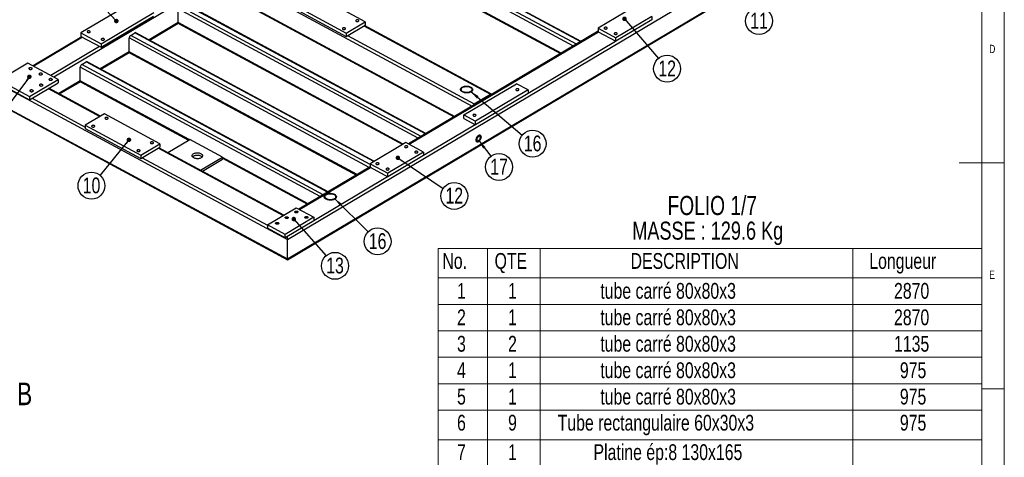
# Model space of a CAD drawing. Header units: millimetres. Extents: x 5 to 589, y 5 to 415.
# Tile 14 of 17: x 371 to 589, y 145 to 242. Entities that reach past the tile are written whole.
import ezdxf

# ---------------------------------------------------------------- set-up
doc = ezdxf.new("R2010")
doc.units = ezdxf.units.MM
doc.layers.add('NOTES', color=6, linetype='Continuous')
doc.layers.add('TRAIT-FINS', color=9, linetype='Continuous')
doc.layers.add('TRAIT-FORT', color=4, linetype='Continuous', lineweight=25)
doc.styles.add('SLDTEXTSTYLE0', font='TXT', dxfattribs={"width": 0.75})
doc.dimstyles.new('SLDDIMSTYLE8', dxfattribs={"dimtxt": 0.18, "dimasz": 1, "dimexe": 0, "dimexo": 0.0625, "dimgap": 0, "dimtad": 0, "dimtih": 1, "dimtoh": 1, "dimdec": 0, "dimrnd": 1e-09, "dimzin": 0, "dimdsep": 46, "dimtxsty": 'Standard', "dimblk1": 'DOT', "dimblk2": 'DOT', "dimsah": 1, "dimcen": 0.09, "dimadec": 0, "dimazin": 0, "dimtfac": 1, "dimtdec": 0, "dimtofl": 0, "dimtmove": 0, "dimatfit": 3, "dimldrblk": 'DOT', "dimfxl": 1, "dimfrac": 2, "dimtolj": 1, "dimtzin": 0, "dimarcsym": 0})
doc.dimstyles.new('SLDDIMSTYLE9', dxfattribs={"dimtxt": 0.18, "dimasz": 2, "dimexe": 0, "dimexo": 0.0625, "dimgap": 0, "dimtad": 0, "dimtih": 1, "dimtoh": 1, "dimdec": 0, "dimrnd": 1e-09, "dimzin": 0, "dimdsep": 46, "dimtxsty": 'Standard', "dimsah": 1, "dimcen": 0.09, "dimadec": 0, "dimazin": 0, "dimtfac": 2, "dimtdec": 0, "dimtofl": 0, "dimtmove": 0, "dimatfit": 3, "dimfxl": 1, "dimfrac": 2, "dimtolj": 1, "dimtzin": 0, "dimarcsym": 0})

# ---------------------------------------------------------------- blocks, each defined once
blk = doc.blocks.new('SW_TABLEANNOTATION_0')
at = {"color": 0, "linetype": 'Continuous', "lineweight": 18}
for p, q in [((0, 0), (0, -114.12)), ((120.44, 0), (0, 0)), ((10.93, 0), (10.93, -6.53)), ((22.61, 0), (22.61, -6.53)), ((91.91, 0), (91.91, -6.53)), ((120.44, -114.12), (120.44, 0)), ((0, -6.53), (120.44, -6.53)), ((10.93, -6.53), (10.93, -114.12)), ((22.61, -6.53), (22.61, -114.12)), ((91.91, -6.53), (91.91, -114.12)), ((0, -12.38), (120.44, -12.38)), ((0, -18.24), (120.44, -18.24)), ((0, -24.1), (120.44, -24.1)), ((0, -29.96), (120.44, -29.96)), ((0, -35.81), (120.44, -35.81)), ((0, -42.34), (120.44, -42.34)), ((0, -48.86), (120.44, -48.86)), ((0, -55.39), (120.44, -55.39)), ((0, -61.92), (120.44, -61.92)), ((0, -68.44), (120.44, -68.44)), ((0, -74.97), (120.44, -74.97)), ((0, -81.49), (120.44, -81.49)), ((0, -88.02), (120.44, -88.02)), ((0, -94.54), (120.44, -94.54)), ((0, -101.07), (120.44, -101.07)), ((0, -107.6), (120.44, -107.6)), ((0, -114.12), (120.44, -114.12))]:
    blk.add_line(p, q, dxfattribs=at)
at = {"color": 0, "linetype": 'Continuous', "lineweight": 18, "char_height": 3.5, "attachment_point": 1, "style": 'SLDTEXTSTYLE0'}
for s, insert in [('No.', (0.92, -1.01)), ('QTE', (12.49, -1.01)), ('DESCRIPTION', (42.62, -1.01)), ('Longueur', (95.52, -1.01)), ('1', (4.17, -7.63)), ('1', (15.48, -7.63)), ('tube carré 80x80x3', (35.92, -7.63)), ('2870', (101, -7.63)), ('tube carré 80x80x3', (35.92, -13.49)), ('2', (4.17, -13.49)), ('1', (15.48, -13.49)), ('2870', (101, -13.49)), ('3', (4.17, -19.35)), ('2', (15.48, -19.35)), ('tube carré 80x80x3', (35.92, -19.35)), ('1135', (101, -19.35)), ('4', (4.17, -25.21)), ('1', (15.48, -25.21)), ('tube carré 80x80x3', (35.92, -25.21)), ('975', (102.3, -25.21)), ('tube carré 80x80x3', (35.92, -31.06)), ('5', (4.17, -31.06)), ('1', (15.48, -31.06)), ('975', (102.3, -31.06)), ('6', (4.17, -36.83)), ('9', (15.48, -36.83)), ('Tube rectangulaire 60x30x3', (26.47, -36.83)), ('975', (102.3, -36.83)), ('7', (4.17, -43.35)), ('1', (15.48, -43.35)), ('Platine ép:8 130x165', (34.41, -43.35)), ('8', (4.17, -49.88)), ('1', (15.48, -49.88)), ('Platine ép:8 155x365', (34.41, -49.88)), ('9', (4.17, -56.4)), ('1', (15.48, -56.4)), ('Platine ép:8 355x175', (34.41, -56.4)), ('10', (2.88, -62.93)), ('6', (15.48, -62.93)), ('Platine ép:12 220x80 Detail B', (25.2, -62.93)), ('11', (2.88, -69.46)), ('3', (15.48, -69.46)), ('Platine ép:12 220x46 Detail C', (24.65, -69.46)), ('12', (2.88, -75.98)), ('2', (15.48, -75.98)), ('Platine ép:12 150x70 Detail D', (24.81, -75.98)), ('13', (2.88, -82.51)), ('2', (15.48, -82.51)), ('Platine ép:12 120x70 Detail E', (25.29, -82.51)), ('14', (2.88, -89.03)), ('2', (15.48, -89.03)), ('Platine ép:12 120x120 Detail F', (24.12, -89.03)), ('15', (2.88, -95.56)), ('1', (15.48, -95.56)), ('Platine ép:12 150x120 Detail G', (23.21, -95.56)), ('16', (2.88, -102.08)), ('4', (15.48, -102.08)), ('Tube 35x2 Lg:80', (39.57, -102.08)), ('17', (2.88, -108.61)), ('2', (15.48, -108.61)), ('Tube 15x21 Lg:80', (37.63, -108.61))]:
    blk.add_mtext(s, dxfattribs=dict(at, insert=insert))
blk = doc.blocks.new('SW_NOTE_17')
at = {"layer": 'NOTES', "color": 0}
blk.add_circle((1.81, -2.37), 2.98, dxfattribs=at)
at = {"layer": 'NOTES', "color": 0, "insert": (1.82, -0.55), "char_height": 3.5, "attachment_point": 2, "style": 'SLDTEXTSTYLE0'}
blk.add_mtext('17', dxfattribs=at)
blk = doc.blocks.new('SW_NOTE_19')
at = {"layer": 'NOTES', "color": 0}
blk.add_circle((1.94, -2.27), 2.98, dxfattribs=at)
at = {"layer": 'NOTES', "color": 0, "insert": (1.95, -0.45), "char_height": 3.5, "attachment_point": 2, "style": 'SLDTEXTSTYLE0'}
blk.add_mtext('12', dxfattribs=at)
blk = doc.blocks.new('_DOT')
at = {"color": 0, "linetype": 'ByBlock', "lineweight": -2}
blk.add_line((-0.5, 0), (-1, 0), dxfattribs=at)
at = {"color": 0, "linetype": 'ByBlock', "const_width": 0.5}
blk.add_lwpolyline([(-0.25, 0, 1), (0.25, 0, 1)], format="xyb", close=True, dxfattribs=at)
blk = doc.blocks.new('SW_NOTE_20')
at = {"layer": 'NOTES', "color": 0}
blk.add_circle((2.47, -1.67), 2.98, dxfattribs=at)
at = {"layer": 'NOTES', "color": 0, "insert": (2.48, 0.15), "char_height": 3.5, "attachment_point": 2, "style": 'SLDTEXTSTYLE0'}
blk.add_mtext('12', dxfattribs=at)
blk = doc.blocks.new('SW_NOTE_21')
at = {"layer": 'NOTES', "color": 0}
blk.add_circle((1.97, -2.24), 2.98, dxfattribs=at)
at = {"layer": 'NOTES', "color": 0, "insert": (1.98, -0.42), "char_height": 3.5, "attachment_point": 2, "style": 'SLDTEXTSTYLE0'}
blk.add_mtext('13', dxfattribs=at)
blk = doc.blocks.new('SW_NOTE_23')
at = {"layer": 'NOTES', "color": 0}
blk.add_circle((1.79, -2.38), 2.98, dxfattribs=at)
at = {"layer": 'NOTES', "color": 0, "insert": (1.8, -0.56), "char_height": 3.5, "attachment_point": 2, "style": 'SLDTEXTSTYLE0'}
blk.add_mtext('11', dxfattribs=at)
blk = doc.blocks.new('SW_NOTE_31')
at = {"layer": 'NOTES', "color": 0}
blk.add_circle((-1.89, -2.31), 2.98, dxfattribs=at)
at = {"layer": 'NOTES', "color": 0, "insert": (-1.88, -0.49), "char_height": 3.5, "attachment_point": 2, "style": 'SLDTEXTSTYLE0'}
blk.add_mtext('10', dxfattribs=at)
blk = doc.blocks.new('SW_NOTE_33')
at = {"layer": 'NOTES', "color": 0}
blk.add_circle((2.28, -1.92), 2.98, dxfattribs=at)
at = {"layer": 'NOTES', "color": 0, "insert": (2.29, -0.11), "char_height": 3.5, "attachment_point": 2, "style": 'SLDTEXTSTYLE0'}
blk.add_mtext('16', dxfattribs=at)
blk = doc.blocks.new('SW_NOTE_34')
at = {"layer": 'NOTES', "color": 0}
blk.add_circle((2.11, -2.11), 2.98, dxfattribs=at)
at = {"layer": 'NOTES', "color": 0, "insert": (2.12, -0.29), "char_height": 3.5, "attachment_point": 2, "style": 'SLDTEXTSTYLE0'}
blk.add_mtext('16', dxfattribs=at)

msp = doc.modelspace()

# ---------------------------------------------------------------- linework, layer by layer
at = {"lineweight": 18}
for p, q in [((589, 5), (589, 415)), ((584, 10), (584, 410)), ((589, 210), (579, 210)), ((584, 160), (589, 160))]:
    msp.add_line(p, q, dxfattribs=at)
at = {"layer": 'TRAIT-FINS', "lineweight": 18, "flags": 128}
for points in [[(372.97, 230.74), (372.88, 230.81), (372.85, 230.89), (372.87, 230.98), (372.95, 231.05), (373.08, 231.1), (373.22, 231.12), (373.37, 231.1), (373.5, 231.06), (373.58, 230.99), (373.62, 230.9), (373.59, 230.82), (373.51, 230.75), (373.39, 230.7), (373.24, 230.68), (373.1, 230.7), (372.97, 230.74)], [(375.2, 229.54), (375.11, 229.61), (375.08, 229.69), (375.11, 229.77), (375.19, 229.85), (375.31, 229.89), (375.46, 229.91), (375.6, 229.9), (375.73, 229.85), (375.82, 229.78), (375.85, 229.7), (375.82, 229.62), (375.74, 229.54), (375.62, 229.5), (375.48, 229.48), (375.33, 229.49), (375.2, 229.54)], [(375.32, 227.08), (375.23, 227.15), (375.2, 227.23), (375.22, 227.31), (375.3, 227.38), (375.42, 227.43), (375.57, 227.45), (375.72, 227.44), (375.85, 227.39), (375.93, 227.32), (375.97, 227.24), (375.94, 227.15), (375.86, 227.08), (375.74, 227.03), (375.59, 227.02), (375.44, 227.03), (375.32, 227.08)], [(377.43, 228.33), (377.35, 228.4), (377.31, 228.49), (377.34, 228.57), (377.42, 228.64), (377.54, 228.69), (377.69, 228.71), (377.84, 228.69), (377.96, 228.65), (378.05, 228.58), (378.08, 228.5), (378.06, 228.41), (377.98, 228.34), (377.85, 228.29), (377.71, 228.27), (377.56, 228.29), (377.43, 228.33)], [(373.2, 225.82), (373.11, 225.89), (373.08, 225.97), (373.1, 226.06), (373.18, 226.13), (373.31, 226.18), (373.45, 226.19), (373.6, 226.18), (373.73, 226.13), (373.81, 226.06), (373.85, 225.98), (373.82, 225.9), (373.74, 225.83), (373.62, 225.78), (373.47, 225.76), (373.33, 225.77), (373.2, 225.82)]]:
    msp.add_lwpolyline(points, dxfattribs=at)
at = {"layer": 'TRAIT-FORT', "lineweight": 25}
for p, q in [((430.17, 193.06), (582.09, 283.27)), ((430.14, 188.58), (581.88, 278.68)), ((430.15, 188.74), (582.07, 278.95)), ((493.52, 235.89), (440.36, 264.56)), ((494.17, 236.28), (440.68, 265.13)), ((495.13, 236.85), (441.63, 265.69)), ((495.25, 236.92), (441.85, 265.72)), ((490.83, 234.29), (449, 256.85)), ((449, 256.68), (490.68, 234.21)), ((415.29, 250.94), (378.38, 229.02)), ((418.43, 250.97), (471.09, 222.57)), ((416.79, 247.53), (467.27, 220.31)), ((416.89, 247.31), (467.13, 220.22)), ((447.39, 241.29), (435.11, 247.91)), ((396.04, 245.71), (384.4, 238.79)), ((459.77, 215.85), (406.27, 244.7)), ((460.72, 216.42), (407.22, 245.26)), ((460.85, 216.49), (407.44, 245.29)), ((430.87, 244.64), (443.15, 238.01)), ((430.88, 245.4), (443.16, 238.78)), ((506.97, 244.55), (499.03, 239.83)), ((388.86, 236.38), (400.51, 243.3)), ((388.86, 235.62), (400.5, 242.54)), ((405.94, 241.08), (405.95, 244.13)), ((459.11, 215.46), (405.95, 244.13)), ((510.88, 242.44), (502.94, 237.73)), ((510.88, 242.44), (510.88, 241.68)), ((405.94, 241.08), (399.51, 237.27)), ((399.65, 237.19), (405.97, 240.94)), ((455.83, 214.18), (405.94, 241.08)), ((406.04, 240.86), (455.69, 214.09)), ((443.15, 238.01), (447.39, 240.53)), ((443.16, 238.78), (447.39, 241.29)), ((447.07, 240.34), (475.14, 225.2)), ((475.36, 225.23), (447.2, 240.42)), ((447.39, 241.29), (447.39, 240.53)), ((510.88, 241.68), (502.94, 236.96)), ((384.59, 237.93), (373.78, 231.5)), ((384.73, 237.85), (373.92, 231.43)), ((384.4, 238.79), (384.39, 238.03)), ((384.39, 238.03), (388.86, 235.62)), ((384.4, 238.79), (388.86, 236.38)), ((395.42, 238.25), (396.37, 238.82)), ((448.48, 209.64), (395.42, 238.25)), ((449.28, 210.29), (396.37, 238.82)), ((449.41, 210.36), (396.59, 238.84)), ((443.16, 238.78), (443.15, 238.01)), ((443.47, 238.2), (471.54, 223.07)), ((499.03, 239.17), (457.01, 214.21)), ((457.15, 214.14), (499.09, 239.04)), ((499.03, 239.83), (502.94, 237.73)), ((499.03, 239.83), (499.03, 239.07)), ((499.03, 239.07), (502.94, 236.96)), ((388.52, 235.8), (377.71, 229.38)), ((388.86, 236.38), (388.86, 235.62)), ((395.09, 234.64), (395.1, 237.68)), ((448.26, 209.02), (395.1, 237.68)), ((483.46, 225.46), (502.88, 236.99)), ((502.94, 236.96), (502.94, 237.73)), ((395.09, 234.64), (388.66, 230.82)), ((388.8, 230.75), (395.11, 234.5)), ((445.57, 207.42), (395.09, 234.64)), ((395.19, 234.42), (445.42, 207.33)), ((372.63, 232.12), (366.28, 228.35)), ((379.33, 228.51), (372.63, 232.12)), ((384.57, 231.81), (385.52, 232.37)), ((438.06, 202.96), (384.57, 231.81)), ((439.02, 203.53), (385.52, 232.37)), ((439.14, 203.6), (385.74, 232.4)), ((384.24, 228.2), (384.25, 231.24)), ((437.41, 202.57), (384.25, 231.24)), ((366.28, 228.35), (372.98, 224.74)), ((366.28, 227.59), (372.97, 223.98)), ((366.82, 227.22), (430.17, 193.06)), ((372.97, 223.98), (379.33, 227.75)), ((372.98, 224.74), (379.33, 228.51)), ((379.33, 228.51), (379.33, 227.75)), ((384.24, 228.2), (379.46, 225.36)), ((379.6, 225.29), (384.26, 228.05)), ((408.4, 215.16), (384.24, 228.2)), ((384.33, 227.98), (408.26, 215.08)), ((469.25, 220.63), (480.89, 227.54)), ((483.46, 226.16), (480.89, 227.54)), ((372.98, 224.74), (372.97, 223.98)), ((377.16, 226.46), (388.6, 220.29)), ((388.72, 220.37), (377.28, 226.54)), ((471.54, 223.07), (475.14, 225.2)), ((475.14, 225.01), (471.54, 222.88)), ((483.46, 225.4), (471.81, 218.48)), ((483.46, 226.16), (471.82, 219.24)), ((475.13, 225.01), (475.16, 224.99)), ((483.46, 226.16), (483.46, 225.4)), ((366.8, 222.9), (430.15, 188.74)), ((367.01, 222.63), (430.14, 188.58)), ((373.56, 224.32), (385.35, 217.96)), ((389.59, 220.88), (385.35, 218.37)), ((401.87, 214.26), (389.59, 220.88)), ((469.25, 220.63), (471.82, 219.24)), ((469.25, 219.87), (469.25, 220.63)), ((385.35, 218.37), (397.63, 211.74)), ((385.35, 218.37), (385.35, 217.6)), ((460.33, 211.73), (471.76, 218.51)), ((469.25, 219.87), (471.81, 218.48)), ((471.81, 218.48), (471.82, 219.24)), ((385.35, 217.6), (397.63, 210.98)), ((397.63, 211.74), (401.87, 214.26)), ((401.87, 214.26), (401.86, 213.5)), ((403.63, 212.33), (408.51, 215.23)), ((415.77, 211.32), (408.51, 215.23)), ((456.42, 214.53), (448.48, 209.82)), ((460.33, 212.42), (456.42, 214.53)), ((397.63, 210.98), (401.86, 213.5)), ((397.63, 211.74), (397.63, 210.98)), ((401.55, 213.31), (429.23, 198.38)), ((429.36, 198.46), (401.67, 213.38)), ((460.33, 212.42), (452.39, 207.71)), ((460.33, 211.66), (452.39, 206.95)), ((460.33, 212.42), (460.33, 211.66)), ((397.95, 211.17), (425.72, 196.2)), ((410.88, 208.42), (415.77, 211.32)), ((411.33, 208.18), (415.77, 210.81)), ((415.77, 211.32), (415.77, 210.81)), ((434.72, 200.98), (415.77, 211.19)), ((415.77, 211.03), (434.57, 200.89)), ((448.48, 209.82), (452.39, 207.71)), ((448.48, 209.82), (448.48, 209.05)), ((448.48, 209.15), (432.66, 199.75)), ((432.8, 199.68), (448.53, 209.02)), ((448.48, 209.05), (452.39, 206.95)), ((452.39, 206.95), (452.39, 207.71)), ((435.98, 197.27), (452.33, 206.98)), ((425.72, 196.3), (432.07, 200.07)), ((432.07, 200.07), (435.98, 197.96)), ((435.98, 197.2), (429.62, 193.43)), ((435.98, 197.96), (429.63, 194.19)), ((435.98, 197.96), (435.98, 197.2)), ((425.72, 196.3), (425.72, 195.54)), ((429.63, 194.19), (425.72, 196.3)), ((429.62, 193.43), (425.72, 195.54)), ((429.62, 193.43), (429.63, 194.19)), ((430.15, 188.74), (430.17, 193.06))]:
    msp.add_line(p, q, dxfattribs=at)
at = {"layer": 'TRAIT-FORT', "lineweight": 25, "flags": 128}
for points in [[(445.4, 241.37), (445.48, 241.34), (445.57, 241.32), (445.67, 241.32), (445.77, 241.33), (445.85, 241.36), (445.92, 241.4), (445.97, 241.45), (445.98, 241.51), (445.97, 241.56), (445.94, 241.61), (445.88, 241.66), (445.8, 241.69), (445.7, 241.71), (445.6, 241.71), (445.51, 241.7), (445.42, 241.67), (445.36, 241.63), (445.31, 241.58), (445.29, 241.52), (445.3, 241.47), (445.34, 241.42), (445.4, 241.37)], [(500.41, 239.99), (500.36, 239.94), (500.32, 239.89), (500.32, 239.83), (500.34, 239.78), (500.39, 239.73), (500.46, 239.69), (500.55, 239.67), (500.65, 239.66), (500.75, 239.66), (500.84, 239.68), (500.92, 239.72), (500.97, 239.76), (501.01, 239.81), (501.01, 239.87), (500.99, 239.92), (500.94, 239.97), (500.87, 240.01), (500.78, 240.04), (500.68, 240.05), (500.58, 240.04), (500.49, 240.02), (500.41, 239.99)], [(385.87, 239.2), (385.82, 239.15), (385.79, 239.1), (385.78, 239.04), (385.8, 238.99), (385.85, 238.94), (385.93, 238.9), (386.01, 238.87), (386.11, 238.86), (386.21, 238.87), (386.3, 238.89), (386.38, 238.92), (386.43, 238.97), (386.47, 239.02), (386.47, 239.08), (386.45, 239.13), (386.4, 239.18), (386.33, 239.22), (386.24, 239.24), (386.14, 239.26), (386.04, 239.25), (385.95, 239.23), (385.87, 239.2)], [(442.44, 239.61), (442.52, 239.58), (442.61, 239.56), (442.71, 239.56), (442.8, 239.57), (442.89, 239.6), (442.96, 239.64), (443, 239.69), (443.02, 239.75), (443.01, 239.8), (442.97, 239.85), (442.91, 239.9), (442.83, 239.93), (442.74, 239.95), (442.64, 239.95), (442.54, 239.94), (442.46, 239.91), (442.39, 239.87), (442.35, 239.82), (442.33, 239.76), (442.34, 239.71), (442.37, 239.66), (442.44, 239.61)], [(502.65, 238.78), (502.59, 238.74), (502.56, 238.69), (502.55, 238.63), (502.58, 238.58), (502.63, 238.53), (502.7, 238.49), (502.79, 238.46), (502.88, 238.45), (502.98, 238.46), (503.07, 238.48), (503.15, 238.51), (503.21, 238.56), (503.24, 238.61), (503.24, 238.67), (503.22, 238.72), (503.17, 238.77), (503.1, 238.81), (503.01, 238.83), (502.91, 238.84), (502.82, 238.84), (502.72, 238.82), (502.65, 238.78)], [(389, 237.51), (388.94, 237.46), (388.91, 237.41), (388.91, 237.36), (388.93, 237.3), (388.98, 237.25), (389.05, 237.22), (389.14, 237.19), (389.24, 237.18), (389.33, 237.18), (389.43, 237.2), (389.5, 237.24), (389.56, 237.28), (389.59, 237.34), (389.6, 237.39), (389.57, 237.45), (389.52, 237.5), (389.45, 237.53), (389.36, 237.56), (389.27, 237.57), (389.17, 237.56), (389.08, 237.54), (389, 237.51)], [(372.99, 230.76), (373.08, 230.72), (373.17, 230.71), (373.27, 230.7), (373.36, 230.72), (373.45, 230.74), (373.52, 230.78), (373.56, 230.83), (373.58, 230.89), (373.57, 230.94), (373.53, 231), (373.47, 231.04), (373.39, 231.07), (373.3, 231.09), (373.2, 231.09), (373.1, 231.08), (373.02, 231.05), (372.95, 231.01), (372.91, 230.96), (372.89, 230.91), (372.9, 230.85), (372.93, 230.8), (372.99, 230.76)], [(375.23, 229.55), (375.31, 229.52), (375.4, 229.5), (375.5, 229.5), (375.59, 229.51), (375.68, 229.54), (375.75, 229.58), (375.79, 229.63), (375.81, 229.68), (375.8, 229.74), (375.76, 229.79), (375.7, 229.84), (375.62, 229.87), (375.53, 229.89), (375.43, 229.89), (375.34, 229.88), (375.25, 229.85), (375.18, 229.81), (375.14, 229.76), (375.12, 229.7), (375.13, 229.65), (375.17, 229.6), (375.23, 229.55)], [(375.34, 227.09), (375.42, 227.06), (375.52, 227.04), (375.61, 227.04), (375.71, 227.05), (375.8, 227.08), (375.86, 227.12), (375.91, 227.17), (375.93, 227.22), (375.92, 227.28), (375.88, 227.33), (375.82, 227.38), (375.74, 227.41), (375.65, 227.43), (375.55, 227.43), (375.45, 227.42), (375.37, 227.39), (375.3, 227.35), (375.25, 227.3), (375.23, 227.24), (375.24, 227.19), (375.28, 227.14), (375.34, 227.09)], [(377.46, 228.35), (377.54, 228.32), (377.63, 228.3), (377.73, 228.3), (377.83, 228.31), (377.91, 228.34), (377.98, 228.38), (378.03, 228.43), (378.04, 228.48), (378.03, 228.54), (378, 228.59), (377.94, 228.63), (377.86, 228.66), (377.76, 228.68), (377.66, 228.69), (377.57, 228.67), (377.48, 228.65), (377.42, 228.6), (377.37, 228.56), (377.35, 228.5), (377.36, 228.45), (377.4, 228.39), (377.46, 228.35)], [(470.83, 225.74), (470.69, 225.67), (470.53, 225.61), (470.36, 225.56), (470.17, 225.53), (469.98, 225.51), (469.79, 225.51), (469.6, 225.52), (469.42, 225.55), (469.24, 225.59), (469.07, 225.65), (468.93, 225.72), (468.8, 225.8), (468.69, 225.89), (468.6, 225.99), (468.54, 226.09), (468.51, 226.2), (468.51, 226.31), (468.53, 226.41), (468.58, 226.52), (468.65, 226.62), (468.75, 226.71), (468.88, 226.8), (469.02, 226.87), (469.18, 226.93), (469.35, 226.98), (469.53, 227.01), (469.72, 227.03), (469.91, 227.03), (470.1, 227.02), (470.29, 226.99), (470.47, 226.95), (470.63, 226.89), (470.78, 226.82), (470.91, 226.74), (471.02, 226.65), (471.1, 226.55), (471.16, 226.45), (471.19, 226.34), (471.2, 226.23), (471.17, 226.12), (471.13, 226.02), (471.05, 225.92), (470.95, 225.83), (470.83, 225.74)], [(470.78, 226.82), (470.91, 226.74), (471.02, 226.65), (471.1, 226.55), (471.16, 226.45), (471.19, 226.34), (471.2, 226.23), (471.17, 226.12), (471.13, 226.02), (471.05, 225.92), (470.95, 225.83), (470.83, 225.74), (470.69, 225.67), (470.53, 225.61), (470.36, 225.56), (470.17, 225.53), (469.98, 225.51), (469.79, 225.51), (469.6, 225.52), (469.42, 225.55), (469.24, 225.59), (469.07, 225.65), (468.93, 225.72), (468.8, 225.8), (468.69, 225.89), (468.6, 225.99), (468.54, 226.09), (468.51, 226.2), (468.51, 226.31), (468.53, 226.41), (468.58, 226.52), (468.65, 226.62), (468.75, 226.71), (468.88, 226.8), (469.02, 226.87), (469.18, 226.93), (469.35, 226.98), (469.53, 227.01), (469.72, 227.03), (469.91, 227.03), (470.1, 227.02), (470.29, 226.99), (470.47, 226.95), (470.63, 226.89), (470.78, 226.82)], [(470.72, 225.8), (470.58, 225.73), (470.43, 225.68), (470.26, 225.64), (470.09, 225.61), (469.91, 225.6), (469.72, 225.6), (469.54, 225.62), (469.37, 225.65), (469.21, 225.7), (469.07, 225.76), (468.94, 225.84), (468.83, 225.92), (468.75, 226.02), (468.69, 226.11), (468.66, 226.22), (468.66, 226.32), (468.69, 226.42), (468.74, 226.52), (468.82, 226.61), (468.93, 226.7), (469.05, 226.77), (469.2, 226.83), (469.36, 226.88), (469.53, 226.92), (469.71, 226.94), (469.89, 226.94), (470.07, 226.93), (470.25, 226.9), (470.41, 226.86), (470.57, 226.81), (470.7, 226.74), (470.82, 226.66), (470.92, 226.57), (470.99, 226.47), (471.03, 226.37), (471.04, 226.27), (471.03, 226.17), (470.99, 226.07), (470.92, 225.97), (470.83, 225.88), (470.72, 225.8)], [(373.23, 225.83), (373.31, 225.8), (373.4, 225.78), (373.5, 225.78), (373.59, 225.79), (373.68, 225.82), (373.75, 225.86), (373.79, 225.91), (373.81, 225.97), (373.8, 226.02), (373.76, 226.07), (373.7, 226.12), (373.62, 226.15), (373.53, 226.17), (373.43, 226.17), (373.33, 226.16), (373.25, 226.13), (373.18, 226.09), (373.14, 226.04), (373.12, 225.99), (373.13, 225.93), (373.16, 225.88), (373.23, 225.83)], [(480.87, 226.36), (480.81, 226.31), (480.78, 226.26), (480.77, 226.2), (480.8, 226.15), (480.85, 226.1), (480.92, 226.06), (481.01, 226.04), (481.1, 226.03), (481.2, 226.03), (481.29, 226.05), (481.37, 226.09), (481.43, 226.13), (481.46, 226.18), (481.46, 226.24), (481.44, 226.29), (481.39, 226.34), (481.32, 226.38), (481.23, 226.41), (481.13, 226.42), (481.04, 226.41), (480.94, 226.39), (480.87, 226.36)], [(471.34, 220.7), (471.28, 220.65), (471.25, 220.6), (471.25, 220.55), (471.27, 220.49), (471.32, 220.44), (471.39, 220.41), (471.48, 220.38), (471.58, 220.37), (471.67, 220.37), (471.76, 220.39), (471.84, 220.43), (471.9, 220.47), (471.93, 220.53), (471.94, 220.58), (471.91, 220.64), (471.86, 220.69), (471.79, 220.72), (471.7, 220.75), (471.61, 220.76), (471.51, 220.76), (471.42, 220.73), (471.34, 220.7)], [(386.87, 218), (386.95, 217.97), (387.04, 217.95), (387.14, 217.95), (387.23, 217.96), (387.32, 217.99), (387.39, 218.03), (387.43, 218.08), (387.45, 218.13), (387.44, 218.19), (387.4, 218.24), (387.34, 218.28), (387.26, 218.31), (387.17, 218.33), (387.07, 218.34), (386.98, 218.32), (386.89, 218.3), (386.82, 218.25), (386.78, 218.21), (386.76, 218.15), (386.77, 218.1), (386.81, 218.04), (386.87, 218)], [(389.83, 219.76), (389.91, 219.73), (390, 219.71), (390.1, 219.71), (390.2, 219.72), (390.28, 219.75), (390.35, 219.79), (390.4, 219.84), (390.41, 219.89), (390.41, 219.95), (390.37, 220), (390.31, 220.04), (390.23, 220.08), (390.13, 220.09), (390.04, 220.1), (389.94, 220.08), (389.85, 220.06), (389.79, 220.02), (389.74, 219.97), (389.72, 219.91), (389.73, 219.86), (389.77, 219.8), (389.83, 219.76)], [(472.5, 214.75), (472.6, 214.82), (472.7, 214.91), (472.79, 215.02), (472.87, 215.14), (472.94, 215.27), (473, 215.41), (473.04, 215.55), (473.06, 215.68), (473.06, 215.8), (473.04, 215.91), (473, 216), (472.95, 216.08), (472.88, 216.13), (472.8, 216.15), (472.71, 216.15), (472.61, 216.13), (472.5, 216.08), (472.4, 216.01), (472.3, 215.91), (472.21, 215.8), (472.13, 215.68), (472.06, 215.55), (472.01, 215.41), (471.97, 215.28), (471.95, 215.15), (471.95, 215.02), (471.97, 214.91), (472, 214.82), (472.06, 214.75), (472.13, 214.7), (472.21, 214.67), (472.3, 214.67), (472.4, 214.7), (472.5, 214.75)], [(472.5, 214.75), (472.4, 214.7), (472.3, 214.67), (472.21, 214.67), (472.13, 214.7), (472.06, 214.75), (472, 214.82), (471.97, 214.91), (471.95, 215.02), (471.95, 215.14), (471.97, 215.28), (472.01, 215.41), (472.06, 215.55), (472.13, 215.68), (472.21, 215.8), (472.3, 215.91), (472.4, 216.01), (472.51, 216.08), (472.61, 216.13), (472.71, 216.15), (472.8, 216.15), (472.88, 216.13), (472.95, 216.08), (473, 216), (473.04, 215.91), (473.06, 215.8), (473.06, 215.68), (473.04, 215.55), (473, 215.41), (472.94, 215.27), (472.88, 215.14), (472.79, 215.02), (472.7, 214.91), (472.6, 214.82), (472.5, 214.75)], [(399.88, 214.34), (399.96, 214.31), (400.05, 214.29), (400.15, 214.29), (400.24, 214.3), (400.33, 214.33), (400.4, 214.37), (400.44, 214.42), (400.46, 214.47), (400.45, 214.53), (400.41, 214.58), (400.35, 214.63), (400.27, 214.66), (400.18, 214.68), (400.08, 214.68), (399.99, 214.67), (399.9, 214.64), (399.83, 214.6), (399.79, 214.55), (399.77, 214.49), (399.78, 214.44), (399.82, 214.39), (399.88, 214.34)], [(472.5, 214.94), (472.59, 215), (472.67, 215.08), (472.74, 215.18), (472.8, 215.28), (472.85, 215.4), (472.88, 215.51), (472.9, 215.62), (472.89, 215.72), (472.87, 215.81), (472.83, 215.87), (472.78, 215.92), (472.71, 215.94), (472.63, 215.94), (472.55, 215.91), (472.46, 215.86), (472.38, 215.79), (472.3, 215.7), (472.23, 215.6), (472.17, 215.48), (472.13, 215.37), (472.11, 215.26), (472.11, 215.15), (472.12, 215.06), (472.15, 214.98), (472.2, 214.92), (472.26, 214.89), (472.33, 214.88), (472.41, 214.9), (472.5, 214.94)], [(396.91, 212.58), (396.99, 212.55), (397.09, 212.53), (397.18, 212.53), (397.28, 212.54), (397.37, 212.57), (397.43, 212.61), (397.48, 212.66), (397.5, 212.71), (397.49, 212.77), (397.45, 212.82), (397.39, 212.87), (397.31, 212.9), (397.22, 212.92), (397.12, 212.92), (397.02, 212.91), (396.94, 212.88), (396.87, 212.84), (396.82, 212.79), (396.81, 212.73), (396.81, 212.68), (396.85, 212.63), (396.91, 212.58)], [(411.02, 211.14), (410.89, 211.08), (410.75, 211.02), (410.58, 210.98), (410.41, 210.95), (410.24, 210.94), (410.06, 210.95), (409.89, 210.96), (409.72, 211), (409.57, 211.05), (409.43, 211.11), (409.3, 211.18), (409.2, 211.26), (409.12, 211.35), (409.07, 211.44), (409.04, 211.54), (409.04, 211.64), (409.06, 211.74), (409.11, 211.84), (409.19, 211.93), (409.29, 212.01), (409.41, 212.08), (409.55, 212.14), (409.71, 212.19), (409.87, 212.22), (410.05, 212.24), (410.22, 212.25), (410.4, 212.24), (410.57, 212.21), (410.73, 212.17), (410.88, 212.11), (411.01, 212.05), (411.13, 211.97), (411.22, 211.89), (411.28, 211.79), (411.33, 211.7), (411.34, 211.6), (411.33, 211.5), (411.29, 211.4), (411.22, 211.31), (411.14, 211.22), (411.02, 211.14)], [(409.12, 211.34), (409.19, 211.42), (409.29, 211.5), (409.41, 211.57), (409.55, 211.63), (409.71, 211.68), (409.87, 211.72), (410.04, 211.73), (410.22, 211.74), (410.4, 211.73), (410.57, 211.7), (410.73, 211.66), (410.88, 211.61), (411.01, 211.54), (411.12, 211.46), (411.22, 211.38), (411.25, 211.34)], [(456.21, 213.74), (456.16, 213.7), (456.13, 213.64), (456.12, 213.59), (456.14, 213.53), (456.19, 213.49), (456.27, 213.45), (456.35, 213.42), (456.45, 213.41), (456.55, 213.42), (456.64, 213.44), (456.72, 213.47), (456.77, 213.52), (456.81, 213.57), (456.81, 213.63), (456.79, 213.68), (456.74, 213.73), (456.67, 213.77), (456.58, 213.79), (456.48, 213.8), (456.38, 213.8), (456.29, 213.78), (456.21, 213.74)], [(458.45, 212.54), (458.39, 212.49), (458.36, 212.44), (458.35, 212.38), (458.38, 212.33), (458.43, 212.28), (458.5, 212.24), (458.59, 212.22), (458.68, 212.21), (458.78, 212.21), (458.87, 212.23), (458.95, 212.27), (459.01, 212.31), (459.04, 212.37), (459.04, 212.42), (459.02, 212.48), (458.97, 212.52), (458.9, 212.56), (458.81, 212.59), (458.71, 212.6), (458.62, 212.59), (458.52, 212.57), (458.45, 212.54)], [(449.86, 209.97), (449.81, 209.93), (449.77, 209.87), (449.77, 209.82), (449.79, 209.76), (449.84, 209.71), (449.91, 209.68), (450, 209.65), (450.1, 209.64), (450.2, 209.64), (450.29, 209.67), (450.36, 209.7), (450.42, 209.75), (450.45, 209.8), (450.46, 209.85), (450.43, 209.91), (450.38, 209.96), (450.31, 209.99), (450.23, 210.02), (450.13, 210.03), (450.03, 210.03), (449.94, 210), (449.86, 209.97)], [(452.09, 208.77), (452.04, 208.72), (452.01, 208.67), (452, 208.61), (452.02, 208.56), (452.07, 208.51), (452.15, 208.47), (452.23, 208.45), (452.33, 208.44), (452.43, 208.44), (452.52, 208.46), (452.6, 208.5), (452.65, 208.54), (452.69, 208.59), (452.69, 208.65), (452.67, 208.7), (452.62, 208.75), (452.55, 208.79), (452.46, 208.82), (452.36, 208.83), (452.26, 208.82), (452.17, 208.8), (452.09, 208.77)], [(440.63, 202), (440.49, 201.92), (440.33, 201.86), (440.15, 201.82), (439.97, 201.78), (439.78, 201.77), (439.59, 201.76), (439.4, 201.78), (439.21, 201.8), (439.04, 201.85), (438.87, 201.9), (438.72, 201.97), (438.59, 202.05), (438.49, 202.14), (438.4, 202.24), (438.34, 202.35), (438.31, 202.45), (438.31, 202.56), (438.33, 202.67), (438.38, 202.77), (438.45, 202.87), (438.55, 202.97), (438.67, 203.05), (438.82, 203.12), (438.97, 203.18), (439.15, 203.23), (439.33, 203.26), (439.52, 203.28), (439.71, 203.28), (439.9, 203.27), (440.09, 203.24), (440.26, 203.2), (440.43, 203.14), (440.58, 203.07), (440.71, 202.99), (440.81, 202.9), (440.9, 202.81), (440.96, 202.7), (440.99, 202.59), (441, 202.49), (440.97, 202.38), (440.92, 202.27), (440.85, 202.17), (440.75, 202.08), (440.63, 202)], [(440.63, 202), (440.49, 201.92), (440.33, 201.86), (440.15, 201.82), (439.97, 201.78), (439.78, 201.77), (439.59, 201.76), (439.4, 201.78), (439.21, 201.8), (439.04, 201.85), (438.87, 201.9), (438.72, 201.97), (438.59, 202.05), (438.49, 202.14), (438.4, 202.24), (438.34, 202.35), (438.31, 202.45), (438.31, 202.56), (438.33, 202.67), (438.38, 202.77), (438.45, 202.87), (438.55, 202.97), (438.67, 203.05), (438.82, 203.12), (438.97, 203.18), (439.15, 203.23), (439.33, 203.26), (439.52, 203.28), (439.71, 203.28), (439.9, 203.27), (440.09, 203.24), (440.26, 203.2), (440.43, 203.14), (440.58, 203.07), (440.71, 202.99), (440.81, 202.9), (440.9, 202.81), (440.96, 202.7), (440.99, 202.59), (441, 202.49), (440.97, 202.38), (440.92, 202.27), (440.85, 202.17), (440.75, 202.08), (440.63, 202)], [(440.52, 202.06), (440.38, 201.99), (440.23, 201.93), (440.06, 201.89), (439.89, 201.86), (439.7, 201.85), (439.52, 201.85), (439.34, 201.87), (439.17, 201.91), (439.01, 201.96), (438.86, 202.02), (438.74, 202.09), (438.63, 202.18), (438.55, 202.27), (438.49, 202.37), (438.46, 202.47), (438.46, 202.57), (438.49, 202.68), (438.54, 202.77), (438.62, 202.87), (438.73, 202.95), (438.85, 203.03), (439, 203.09), (439.15, 203.14), (439.33, 203.17), (439.51, 203.19), (439.69, 203.2), (439.87, 203.19), (440.05, 203.16), (440.21, 203.12), (440.37, 203.06), (440.5, 202.99), (440.62, 202.91), (440.72, 202.82), (440.78, 202.73), (440.83, 202.63), (440.84, 202.53), (440.83, 202.42), (440.79, 202.32), (440.72, 202.23), (440.63, 202.14), (440.52, 202.06)], [(432.35, 199.29), (432.42, 199.25), (432.45, 199.19), (432.46, 199.14), (432.44, 199.08), (432.4, 199.03), (432.33, 198.99), (432.25, 198.97), (432.15, 198.95), (432.05, 198.96), (431.96, 198.97), (431.88, 199.01), (431.82, 199.05), (431.78, 199.1), (431.77, 199.16), (431.79, 199.21), (431.83, 199.26), (431.9, 199.3), (431.99, 199.33), (432.08, 199.34), (432.18, 199.34), (432.27, 199.32), (432.35, 199.29)], [(428.12, 196.78), (428.18, 196.73), (428.22, 196.68), (428.23, 196.62), (428.21, 196.57), (428.16, 196.52), (428.1, 196.48), (428.01, 196.45), (427.91, 196.44), (427.82, 196.44), (427.72, 196.46), (427.64, 196.49), (427.58, 196.54), (427.54, 196.59), (427.54, 196.64), (427.55, 196.7), (427.6, 196.75), (427.67, 196.79), (427.75, 196.82), (427.85, 196.83), (427.95, 196.83), (428.04, 196.81), (428.12, 196.78)], [(430.24, 198.03), (430.3, 197.99), (430.33, 197.94), (430.34, 197.88), (430.33, 197.83), (430.28, 197.78), (430.21, 197.74), (430.13, 197.71), (430.03, 197.7), (429.93, 197.7), (429.84, 197.72), (429.76, 197.75), (429.7, 197.79), (429.66, 197.85), (429.65, 197.9), (429.67, 197.96), (429.72, 198.01), (429.78, 198.05), (429.87, 198.07), (429.96, 198.09), (430.06, 198.08), (430.16, 198.07), (430.24, 198.03)], [(434.59, 198.09), (434.65, 198.04), (434.68, 197.99), (434.69, 197.93), (434.68, 197.88), (434.63, 197.83), (434.56, 197.79), (434.48, 197.76), (434.38, 197.75), (434.28, 197.75), (434.19, 197.77), (434.11, 197.8), (434.05, 197.85), (434.01, 197.9), (434, 197.95), (434.02, 198.01), (434.07, 198.06), (434.13, 198.1), (434.22, 198.13), (434.31, 198.14), (434.41, 198.14), (434.51, 198.12), (434.59, 198.09)]]:
    msp.add_lwpolyline(points, dxfattribs=at)
at = {"layer": 'TRAIT-FORT', "lineweight": 25}
for centre, radius, start, end in [((406.17, 241.05), 0.23, 173.0299, 235.6914), ((395.82, 237.65), 0.721, 123.817, 177.629), ((396.5, 238.64), 0.221, 67.0174, 126.4354), ((395.31, 234.61), 0.23, 173.0299, 235.6914), ((384.97, 231.21), 0.721, 123.817, 177.629), ((385.65, 232.2), 0.221, 67.0174, 126.4354), ((384.46, 228.17), 0.23, 173.0299, 235.6914), ((475.27, 225.06), 0.19, 29.4156, 130.4228), ((475.21, 224.91), 0.12, 80.495, 125.1432), ((471.94, 222.47), 0.717, 123.7181, 163.6552), ((471.71, 222.61), 0.315, 122.508, 145.0924)]:
    msp.add_arc(centre, radius, start, end, dxfattribs=at)
for centre, start_param, end_param in [((430.15, 193.43), 3.941712, 5.357255), ((430.15, 193.43), 3.941712, 5.357255), ((430.13, 189.11), 3.127239, 3.941712), ((430.13, 189.11), 3.127239, 3.941712)]:
    msp.add_ellipse(centre, major_axis=(-0.011, 0.53), ratio=0.025354, start_param=start_param, end_param=end_param, dxfattribs=at)

# ---------------------------------------------------------------- block references
at = {"lineweight": 18}
msp.add_blockref('SW_TABLEANNOTATION_0', (463.56, 191.06), dxfattribs=at)
at = {"layer": 'NOTES'}
for name, p in [('SW_NOTE_23', (532.86, 243.82)), ('SW_NOTE_19', (512.34, 233.14)), ('SW_NOTE_33', (482.19, 216.19)), ('SW_NOTE_17', (475.23, 211.48)), ('SW_NOTE_31', (388.62, 207.27)), ('SW_NOTE_20', (464.64, 204.37)), ('SW_NOTE_34', (448.01, 194.74)), ('SW_NOTE_21', (438.72, 189.46))]:
    msp.add_blockref(name, p, dxfattribs=at)

# ---------------------------------------------------------------- texts
at = {"insert": (370.25, 161.36), "char_height": 5, "attachment_point": 1, "style": 'SLDTEXTSTYLE0'}
msp.add_mtext('B', dxfattribs=at)
at = {"layer": 'NOTES', "attachment_point": 1, "style": 'SLDTEXTSTYLE0'}
for s, insert, char_height in [('D', (585.67, 236.17), 1.85), ('FOLIO 1/7', (514.38, 202.7), 4.233), ('MASSE : 129.6 Kg', (506.56, 197.01), 4), ('E', (585.67, 186.17), 1.85)]:
    msp.add_mtext(s, dxfattribs=dict(at, insert=insert, char_height=char_height))

# ---------------------------------------------------------------- leaders
at = {"layer": 'NOTES'}
for points, dimstyle in [([(392.24, 241.43), (388.76, 245.17)], 'SLDDIMSTYLE8'), ([(504.84, 241.92), (512.34, 233.14)], 'SLDDIMSTYLE8'), ([(372.96, 229.08), (365.75, 219.42)], 'SLDDIMSTYLE8'), ([(470.77, 225.84), (482.19, 216.19)], 'SLDDIMSTYLE9'), ([(395.03, 215.12), (388.62, 207.27)], 'SLDDIMSTYLE8'), ([(472.55, 214.97), (475.23, 211.48)], 'SLDDIMSTYLE9'), ([(454.62, 211.14), (464.64, 204.37)], 'SLDDIMSTYLE8'), ([(440.61, 202.12), (448.01, 194.74)], 'SLDDIMSTYLE9'), ([(431.55, 197.58), (438.72, 189.46)], 'SLDDIMSTYLE8')]:
    msp.add_leader(points, dimstyle=dimstyle, dxfattribs=at)

doc.saveas('drawing.dxf')
